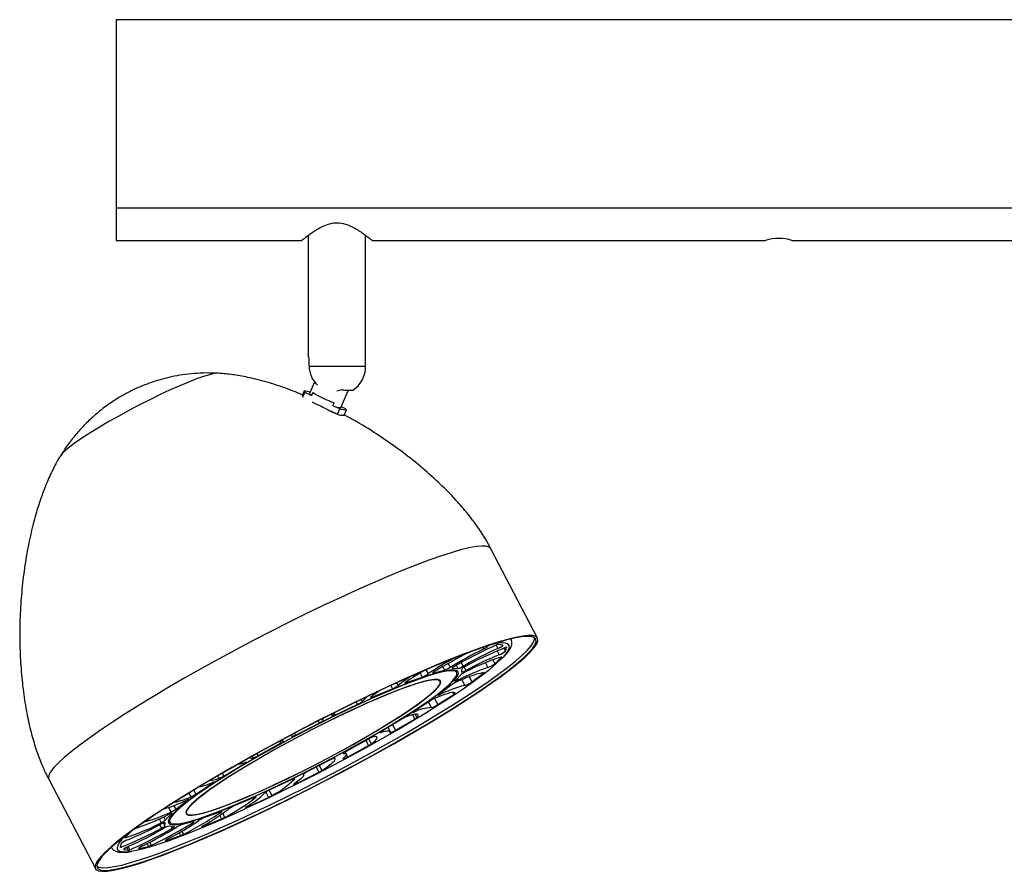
# Model space of a CAD drawing. Header units: millimetres. Extents: x 525 to 840, y 412 to 564.
# Tile 2 of 9: x 622 to 666, y 414 to 453. Entities that reach past the tile are written whole.
import ezdxf

# ---------------------------------------------------------------- set-up
doc = ezdxf.new("R2010")
doc.units = ezdxf.units.MM

msp = doc.modelspace()

# ---------------------------------------------------------------- linework, layer by layer
at = {"color": 7, "linetype": 'Continuous', "lineweight": 25}
for p, q in [((725.975, 453.077), (625.975, 453.077)), ((625.975, 453.077), (625.975, 444.533)), ((725.975, 444.533), (625.975, 444.533)), ((625.975, 444.533), (625.975, 443.077)), ((625.975, 443.077), (634.391, 443.077)), ((634.675, 443.307), (634.675, 437.925)), ((637.275, 437.377), (637.275, 443.307)), ((637.575, 443.077), (655.383, 443.077)), ((656.575, 443.077), (674.391, 443.077)), ((634.717, 437.377), (634.717, 437.723)), ((634.964, 436.658), (634.733, 436.143)), ((634.485, 436.254), (634.384, 436.03)), ((634.523, 436.2), (634.419, 435.967)), ((634.523, 436.2), (634.827, 436.055)), ((634.883, 436.181), (634.827, 436.055)), ((636.214, 436.307), (635.975, 436.245)), ((636.153, 435.508), (636.504, 436.292)), ((634.851, 435.771), (634.877, 435.748)), ((635.796, 435.595), (635.852, 435.72)), ((635.796, 435.595), (636.1, 435.451)), ((636.364, 435.451), (636.169, 435.543)), ((635.689, 435.357), (635.993, 435.213)), ((635.8, 435.282), (635.975, 435.221)), ((635.993, 435.213), (636.1, 435.451)), ((636.295, 435.158), (636.402, 435.396)), ((645.057, 425.06), (642.944, 429.112)), ((643.857, 425.007), (643.849, 425.022)), ((643.857, 425.007), (643.86, 425.001)), ((642.798, 424.7), (642.674, 424.671)), ((643.492, 424.743), (643.293, 424.779)), ((643.601, 424.472), (643.656, 424.64)), ((643.118, 423.903), (643.422, 424.193)), ((640.328, 423.48), (640.848, 423.613)), ((641.192, 423.702), (641.454, 423.687)), ((641.402, 423.503), (641.348, 423.607)), ((641.628, 423.679), (641.614, 423.518)), ((642.075, 423.076), (642.608, 423.467)), ((639.094, 423.029), (639.836, 423.3)), ((640.647, 423.109), (640.617, 423.166)), ((641.606, 423.413), (641.317, 423.117)), ((637.575, 422.38), (638.489, 422.77)), ((641.127, 422.922), (640.583, 422.511)), ((641.318, 422.583), (641.328, 422.564)), ((640.224, 422.24), (639.462, 421.742)), ((640.543, 422.048), (641.269, 422.514)), ((635.873, 421.576), (636.897, 422.059)), ((635.31, 421.405), (635.34, 421.347)), ((638.959, 421.413), (638.03, 420.862)), ((638.627, 420.887), (639.496, 421.397)), ((634.106, 420.672), (635.17, 421.216)), ((638.382, 420.842), (638.291, 421.017)), ((637.417, 420.498), (636.386, 419.931)), ((632.393, 419.731), (633.425, 420.297)), ((636.405, 419.814), (636.354, 419.913)), ((636.457, 419.674), (637.411, 420.192)), ((635.704, 419.556), (634.64, 419.012)), ((630.852, 418.815), (631.78, 419.366)), ((622.926, 418.671), (625.04, 414.619)), ((633.937, 418.653), (632.913, 418.169)), ((634.182, 418.491), (635.154, 418.982)), ((634.47, 418.881), (634.462, 418.898)), ((629.586, 417.988), (630.349, 418.486)), ((628.683, 417.306), (629.228, 417.717)), ((632.235, 417.849), (631.321, 417.458)), ((631.955, 417.418), (632.881, 417.849)), ((628.204, 416.816), (628.493, 417.111)), ((628.354, 416.829), (628.408, 416.725)), ((629.134, 417.176), (629.164, 417.119)), ((629.93, 416.53), (630.745, 416.871)), ((630.716, 417.199), (629.974, 416.928)), ((626.692, 416.325), (626.388, 416.036)), ((628.182, 416.55), (628.196, 416.71)), ((628.618, 416.527), (628.356, 416.541)), ((629.482, 416.748), (628.963, 416.615)), ((628.244, 415.885), (628.893, 416.114)), ((625.762, 415.588), (625.769, 415.573)), ((625.769, 415.573), (625.766, 415.58)), ((626.209, 415.757), (626.154, 415.588)), ((626.318, 415.485), (626.517, 415.45)), ((627.012, 415.529), (627.451, 415.629))]:
    msp.add_line(p, q, dxfattribs=at)
at = {"color": 8, "linetype": 'Continuous', "lineweight": 25}
for p, q in [((634.717, 437.377), (637.275, 437.377)), ((643.848, 425.022), (643.857, 425.007)), ((642.582, 424.64), (642.618, 424.57)), ((643.176, 424.738), (643.252, 424.591)), ((643.227, 424.481), (643.317, 424.307)), ((643.532, 424.605), (643.601, 424.472)), ((643.654, 424.644), (643.656, 424.64)), ((641.015, 423.916), (641.108, 423.738)), ((641.604, 423.958), (641.691, 423.791)), ((642.7, 423.947), (642.809, 423.737)), ((643.027, 424.078), (643.118, 423.903)), ((643.415, 424.207), (643.422, 424.193)), ((639.743, 423.48), (639.836, 423.3)), ((640.005, 423.624), (640.102, 423.438)), ((640.319, 423.498), (640.328, 423.48)), ((640.765, 423.772), (640.848, 423.613)), ((641.188, 423.709), (641.192, 423.702)), ((641.378, 423.832), (641.454, 423.687)), ((641.728, 423.752), (641.811, 423.593)), ((642.593, 423.498), (642.608, 423.467)), ((638.678, 423.035), (638.742, 422.912)), ((639.08, 423.055), (639.094, 423.029)), ((641.425, 423.228), (641.461, 423.159)), ((641.631, 423.171), (641.763, 422.92)), ((641.955, 423.305), (642.075, 423.076)), ((638.414, 422.914), (638.489, 422.77)), ((641.224, 422.6), (641.269, 422.514)), ((636.841, 422.168), (636.897, 422.059)), ((637.076, 422.282), (637.121, 422.195)), ((637.554, 422.418), (637.575, 422.38)), ((640.115, 422.169), (640.248, 421.912)), ((640.394, 422.333), (640.543, 422.048)), ((640.643, 422.557), (640.664, 422.516)), ((639.459, 421.74), (639.475, 421.71)), ((635.121, 421.309), (635.17, 421.216)), ((635.837, 421.645), (635.873, 421.576)), ((639.398, 421.585), (639.496, 421.397)), ((639.512, 421.607), (639.589, 421.461)), ((637.962, 420.817), (637.974, 420.796)), ((638.496, 421.138), (638.627, 420.887)), ((633.375, 420.392), (633.425, 420.297)), ((633.911, 420.647), (633.933, 420.605)), ((634.061, 420.758), (634.106, 420.672)), ((637.288, 420.427), (637.411, 420.192)), ((637.411, 420.494), (637.53, 420.266)), ((632.145, 419.719), (632.186, 419.639)), ((632.342, 419.829), (632.393, 419.731)), ((636.257, 419.847), (636.264, 419.834)), ((636.404, 419.775), (636.457, 419.674)), ((631.758, 419.409), (631.78, 419.366)), ((635.034, 419.213), (635.154, 418.982)), ((635.175, 419.286), (635.292, 419.061)), ((630.567, 418.818), (630.625, 418.706)), ((630.784, 418.945), (630.852, 418.815)), ((634.061, 418.698), (634.065, 418.691)), ((634.46, 418.894), (634.461, 418.892)), ((629.489, 418.175), (629.586, 417.988)), ((630.333, 418.517), (630.349, 418.486)), ((632.904, 418.165), (633.028, 417.927)), ((634.156, 418.541), (634.182, 418.491)), ((629.216, 417.74), (629.228, 417.717)), ((629.267, 418.039), (629.356, 417.868)), ((632.301, 417.872), (632.31, 417.855)), ((632.758, 418.085), (632.881, 417.849)), ((628.356, 417.393), (628.465, 417.184)), ((628.593, 417.479), (628.683, 417.306)), ((631.936, 417.457), (631.955, 417.418)), ((627.924, 416.868), (628.012, 416.699)), ((628.128, 416.963), (628.204, 416.816)), ((628.487, 417.125), (628.493, 417.111)), ((630.666, 417.023), (630.745, 416.871)), ((630.718, 417.2), (630.731, 417.174)), ((630.802, 417.116), (630.892, 416.943)), ((627.946, 416.607), (628.03, 416.447)), ((628.11, 416.688), (628.182, 416.55)), ((628.195, 416.713), (628.196, 416.71)), ((628.469, 416.535), (628.516, 416.445)), ((629.417, 416.732), (629.437, 416.693)), ((629.913, 416.562), (629.93, 416.53)), ((626.394, 416.042), (626.404, 416.023)), ((628.231, 415.91), (628.244, 415.885)), ((628.826, 416.244), (628.893, 416.114)), ((628.955, 416.318), (629.029, 416.175)), ((625.766, 415.58), (625.763, 415.589)), ((626.176, 415.657), (626.208, 415.596)), ((626.315, 415.491), (626.318, 415.485)), ((626.448, 415.582), (626.517, 415.45)), ((626.529, 415.623), (626.605, 415.478)), ((627.004, 415.545), (627.012, 415.529)), ((627.385, 415.755), (627.451, 415.629)), ((627.496, 415.812), (627.567, 415.675))]:
    msp.add_line(p, q, dxfattribs=at)
at = {"color": 8, "linetype": 'Continuous', "lineweight": 25, "flags": 128}
for points in [[(630.607, 437.06), (630.582, 437.061), (630.424, 437.044), (630.208, 436.995), (629.939, 436.913), (629.621, 436.801), (629.259, 436.66), (628.86, 436.493), (628.431, 436.302), (627.978, 436.091), (627.51, 435.863), (627.035, 435.623), (626.56, 435.374), (626.094, 435.121), (625.645, 434.868), (625.221, 434.619), (624.828, 434.379), (624.474, 434.151), (624.164, 433.94), (623.904, 433.749), (623.699, 433.582), (623.551, 433.441), (623.468, 433.336)], [(642.944, 429.112), (642.871, 429.183), (642.733, 429.225), (642.533, 429.233), (642.272, 429.208), (641.952, 429.149), (641.575, 429.057), (641.144, 428.932), (640.661, 428.775), (640.128, 428.588), (639.551, 428.37), (638.931, 428.125), (638.274, 427.852), (637.583, 427.555), (636.862, 427.234), (636.117, 426.893), (635.351, 426.532), (634.57, 426.155), (633.779, 425.763), (632.983, 425.36), (632.186, 424.947), (631.394, 424.527), (630.612, 424.104), (629.844, 423.679), (629.096, 423.255), (628.372, 422.836), (627.678, 422.423), (627.016, 422.02), (626.392, 421.628), (625.809, 421.251), (625.271, 420.89), (624.781, 420.548), (624.344, 420.228), (623.96, 419.93), (623.633, 419.658), (623.365, 419.412), (623.158, 419.195), (623.012, 419.008), (622.929, 418.851), (622.91, 418.726), (622.926, 418.671)], [(643.438, 424.137), (643.599, 424.313), (643.721, 424.481), (643.78, 424.618), (643.778, 424.724), (643.713, 424.798), (643.587, 424.838), (643.457, 424.847)], [(626.133, 415.814), (626.052, 415.675), (626.023, 415.553), (626.057, 415.463), (626.153, 415.406), (626.31, 415.382), (626.527, 415.391), (626.745, 415.423)]]:
    msp.add_lwpolyline(points, dxfattribs=at)
at = {"color": 7, "linetype": 'Continuous', "lineweight": 25, "flags": 128}
for points in [[(634.523, 436.2), (634.494, 436.228), (634.484, 436.248), (634.492, 436.261), (634.518, 436.265), (634.561, 436.261), (634.621, 436.248), (634.697, 436.228), (634.762, 436.208)], [(636.364, 435.451), (636.392, 435.423), (636.403, 435.402), (636.395, 435.39), (636.369, 435.386), (636.325, 435.39), (636.265, 435.402), (636.19, 435.423), (636.1, 435.451)], [(637.757, 419.839), (638.516, 420.264), (639.252, 420.686), (639.962, 421.102), (640.641, 421.51), (641.285, 421.908), (641.889, 422.293), (642.449, 422.662), (642.963, 423.014), (643.427, 423.345), (643.838, 423.655), (644.194, 423.94), (644.492, 424.199), (644.729, 424.43), (644.906, 424.633), (645.021, 424.805), (645.072, 424.946), (645.06, 425.055), (644.985, 425.13), (644.846, 425.173), (644.646, 425.181), (644.386, 425.156), (644.066, 425.097), (643.689, 425.005), (643.257, 424.88), (642.774, 424.723), (642.242, 424.535), (641.664, 424.318), (641.045, 424.073), (640.387, 423.8), (639.696, 423.503), (638.976, 423.182), (638.23, 422.841), (637.465, 422.48), (636.684, 422.103), (635.893, 421.711), (635.096, 421.307), (634.3, 420.895), (633.508, 420.475), (632.725, 420.052), (631.958, 419.627), (631.21, 419.203), (630.486, 418.784), (629.791, 418.371), (629.129, 417.968), (628.505, 417.576), (627.922, 417.199), (627.384, 416.838), (626.895, 416.496), (626.457, 416.176), (626.074, 415.878), (625.747, 415.606), (625.479, 415.36), (625.271, 415.143), (625.126, 414.955), (625.043, 414.799), (625.023, 414.674), (625.067, 414.582), (625.174, 414.523), (625.343, 414.497), (625.574, 414.506), (625.864, 414.548), (626.213, 414.624), (626.617, 414.732), (627.075, 414.873), (627.583, 415.045), (628.138, 415.248), (628.737, 415.48), (629.376, 415.739), (630.051, 416.024), (630.758, 416.333), (631.491, 416.664), (632.247, 417.016), (633.021, 417.385), (633.807, 417.77), (634.602, 418.168), (635.399, 418.576), (636.194, 418.993), (636.982, 419.415), (637.757, 419.839)], [(637.736, 419.839), (638.489, 420.26), (639.219, 420.679), (639.924, 421.092), (640.597, 421.497), (641.236, 421.892), (641.835, 422.274), (642.391, 422.64), (642.901, 422.989), (643.362, 423.318), (643.769, 423.625), (644.122, 423.907), (644.417, 424.165), (644.653, 424.394), (644.829, 424.595), (644.942, 424.766), (644.993, 424.906), (644.981, 425.014), (644.907, 425.089), (644.769, 425.131), (644.571, 425.139), (644.312, 425.114), (643.995, 425.055), (643.621, 424.964), (643.193, 424.84), (642.713, 424.685), (642.185, 424.499), (641.612, 424.283), (640.998, 424.039), (640.345, 423.769), (639.66, 423.474), (638.945, 423.156), (638.205, 422.817), (637.446, 422.459), (636.671, 422.085), (635.886, 421.696), (635.096, 421.296), (634.306, 420.886), (633.52, 420.47), (632.744, 420.05), (631.982, 419.628), (631.24, 419.208), (630.522, 418.792), (629.832, 418.383), (629.176, 417.982), (628.556, 417.594), (627.978, 417.219), (627.445, 416.861), (626.959, 416.522), (626.525, 416.204), (626.144, 415.909), (625.82, 415.639), (625.554, 415.395), (625.348, 415.18), (625.204, 414.994), (625.121, 414.838), (625.102, 414.714), (625.145, 414.623), (625.251, 414.564), (625.419, 414.539), (625.648, 414.548), (625.936, 414.59), (626.282, 414.665), (626.683, 414.772), (627.137, 414.912), (627.642, 415.083), (628.193, 415.284), (628.787, 415.514), (629.421, 415.771), (630.09, 416.054), (630.791, 416.361), (631.519, 416.689), (632.269, 417.038), (633.037, 417.405), (633.817, 417.786), (634.605, 418.181), (635.396, 418.586), (636.185, 419), (636.967, 419.418), (637.736, 419.839)], [(637.674, 419.953), (638.426, 420.374), (639.156, 420.792), (639.859, 421.204), (640.532, 421.609), (641.17, 422.004), (641.769, 422.385), (642.325, 422.751), (642.834, 423.099), (643.294, 423.428), (643.701, 423.734), (644.054, 424.017), (644.349, 424.274), (644.584, 424.503), (644.76, 424.704), (644.873, 424.875), (644.924, 425.015), (644.925, 425.077)], [(642.618, 424.57), (642.666, 424.595), (642.712, 424.62), (642.752, 424.645), (642.785, 424.667), (642.807, 424.684), (642.817, 424.696), (642.814, 424.701), (642.798, 424.7)], [(643.656, 424.64), (643.656, 424.643), (643.654, 424.644), (643.65, 424.645), (643.644, 424.644), (643.636, 424.643), (643.626, 424.64), (643.615, 424.637), (643.602, 424.632)], [(628.984, 416.123), (629.559, 416.35), (630.171, 416.603), (630.817, 416.881), (631.491, 417.182), (632.189, 417.503), (632.906, 417.843), (633.637, 418.198), (634.377, 418.567), (635.121, 418.947), (635.863, 419.334), (636.599, 419.728), (637.322, 420.124), (638.029, 420.52), (638.714, 420.913), (639.372, 421.301), (639.999, 421.68), (640.59, 422.048), (641.141, 422.403), (641.648, 422.741), (642.108, 423.062), (642.518, 423.361), (642.874, 423.638), (643.174, 423.89), (643.417, 424.116), (643.438, 424.137)], [(643.422, 424.193), (643.427, 424.198), (643.43, 424.202), (643.431, 424.205), (643.43, 424.207), (643.427, 424.209), (643.422, 424.209), (643.415, 424.207), (643.406, 424.205)], [(639.287, 423.067), (638.785, 422.869), (638.247, 422.643), (637.676, 422.394), (637.078, 422.122), (636.46, 421.831), (635.826, 421.524), (635.184, 421.203), (634.539, 420.871), (633.898, 420.532), (633.266, 420.189), (632.65, 419.846), (632.056, 419.505), (631.489, 419.17), (630.955, 418.844), (630.459, 418.53), (630.006, 418.231), (629.6, 417.951), (629.245, 417.691), (628.945, 417.455), (628.702, 417.245), (628.519, 417.062), (628.397, 416.908), (628.338, 416.785), (628.343, 416.695), (628.41, 416.637), (628.54, 416.613), (628.731, 416.622), (628.982, 416.665), (629.29, 416.741), (629.652, 416.85), (630.064, 416.991), (630.524, 417.161), (631.025, 417.36), (631.564, 417.585), (632.134, 417.835), (632.732, 418.106), (633.35, 418.397), (633.984, 418.705), (634.626, 419.026), (635.271, 419.357), (635.913, 419.696), (636.544, 420.039), (637.16, 420.382), (637.755, 420.723), (638.321, 421.059), (638.855, 421.385), (639.351, 421.698), (639.804, 421.997), (640.21, 422.277), (640.565, 422.537), (640.865, 422.773), (641.108, 422.984), (641.291, 423.167), (641.413, 423.32), (641.472, 423.443), (641.468, 423.534), (641.4, 423.591), (641.27, 423.616), (641.079, 423.606), (640.828, 423.563), (640.52, 423.487), (640.158, 423.378), (639.746, 423.238), (639.287, 423.067)], [(639.244, 423.039), (638.748, 422.842), (638.214, 422.619), (637.649, 422.372), (637.057, 422.103), (636.445, 421.814), (635.817, 421.51), (635.181, 421.192), (634.543, 420.864), (633.907, 420.528), (633.282, 420.189), (632.672, 419.848), (632.083, 419.511), (631.522, 419.179), (630.993, 418.856), (630.502, 418.545), (630.054, 418.25), (629.652, 417.972), (629.3, 417.715), (629.003, 417.481), (628.762, 417.272), (628.581, 417.091), (628.461, 416.939), (628.402, 416.818), (628.406, 416.728), (628.473, 416.671), (628.602, 416.647), (628.792, 416.656), (629.04, 416.699), (629.345, 416.774), (629.703, 416.882), (630.112, 417.021), (630.566, 417.19), (631.063, 417.386), (631.596, 417.61), (632.161, 417.857), (632.753, 418.126), (633.366, 418.414), (633.993, 418.718), (634.629, 419.036), (635.268, 419.365), (635.903, 419.7), (636.528, 420.04), (637.138, 420.38), (637.727, 420.717), (638.288, 421.049), (638.817, 421.372), (639.308, 421.683), (639.757, 421.979), (640.158, 422.256), (640.51, 422.513), (640.807, 422.747), (641.048, 422.956), (641.229, 423.137), (641.349, 423.289), (641.408, 423.411), (641.404, 423.5), (641.337, 423.558), (641.208, 423.582), (641.019, 423.572), (640.77, 423.53), (640.465, 423.454), (640.107, 423.346), (639.699, 423.207), (639.244, 423.039)], [(640.373, 423.536), (640.35, 423.521), (640.332, 423.508), (640.318, 423.496), (640.309, 423.488), (640.305, 423.481), (640.308, 423.478), (640.315, 423.478), (640.328, 423.48)], [(641.294, 423.784), (641.267, 423.767), (641.242, 423.752), (641.221, 423.738), (641.205, 423.726), (641.194, 423.716), (641.188, 423.708), (641.187, 423.703), (641.192, 423.702)], [(642.608, 423.467), (642.618, 423.475), (642.626, 423.481), (642.631, 423.487), (642.635, 423.492), (642.637, 423.495), (642.637, 423.498), (642.635, 423.499), (642.63, 423.5)], [(638.754, 422.708), (638.283, 422.521), (637.775, 422.308), (637.236, 422.07), (636.671, 421.811), (636.086, 421.534), (635.489, 421.241), (634.886, 420.935), (634.282, 420.621), (633.686, 420.301), (633.103, 419.979), (632.539, 419.658), (632.002, 419.343), (631.496, 419.036), (631.028, 418.741), (630.602, 418.46), (630.223, 418.198), (629.896, 417.957), (629.623, 417.74), (629.408, 417.548), (629.254, 417.385), (629.161, 417.251), (629.132, 417.149), (629.165, 417.08), (629.262, 417.043), (629.42, 417.041), (629.639, 417.072), (629.915, 417.136), (630.246, 417.233), (630.628, 417.361), (631.056, 417.52), (631.527, 417.707), (632.035, 417.921), (632.575, 418.158), (633.14, 418.417), (633.724, 418.694), (634.321, 418.988), (634.924, 419.293), (635.528, 419.607), (636.124, 419.927), (636.708, 420.249), (637.271, 420.57), (637.808, 420.885), (638.314, 421.192), (638.783, 421.488), (639.208, 421.768), (639.587, 422.03), (639.915, 422.271), (640.187, 422.489), (640.402, 422.68), (640.556, 422.843), (640.649, 422.977), (640.678, 423.079), (640.645, 423.149), (640.548, 423.185), (640.39, 423.188), (640.171, 423.157), (639.895, 423.092), (639.564, 422.995), (639.182, 422.867), (638.754, 422.708)], [(638.739, 422.699), (638.27, 422.512), (637.764, 422.299), (637.227, 422.063), (636.664, 421.805), (636.082, 421.528), (635.487, 421.237), (634.886, 420.932), (634.285, 420.619), (633.69, 420.3), (633.109, 419.98), (632.548, 419.66), (632.013, 419.346), (631.509, 419.04), (631.042, 418.746), (630.618, 418.467), (630.241, 418.205), (629.914, 417.965), (629.643, 417.749), (629.429, 417.558), (629.275, 417.395), (629.183, 417.262), (629.154, 417.161), (629.187, 417.091), (629.283, 417.055), (629.441, 417.052), (629.659, 417.083), (629.934, 417.147), (630.263, 417.244), (630.644, 417.372), (631.071, 417.53), (631.54, 417.716), (632.046, 417.929), (632.583, 418.165), (633.146, 418.423), (633.728, 418.7), (634.323, 418.992), (634.924, 419.296), (635.525, 419.609), (636.12, 419.928), (636.701, 420.249), (637.262, 420.568), (637.798, 420.882), (638.301, 421.188), (638.768, 421.483), (639.192, 421.762), (639.569, 422.023), (639.896, 422.263), (640.167, 422.48), (640.381, 422.67), (640.535, 422.833), (640.627, 422.966), (640.657, 423.068), (640.623, 423.137), (640.527, 423.173), (640.369, 423.176), (640.151, 423.145), (639.876, 423.081), (639.547, 422.985), (639.166, 422.857), (638.739, 422.699)], [(639.079, 423.055), (639.063, 423.042), (639.051, 423.032), (639.045, 423.025), (639.044, 423.02), (639.049, 423.018), (639.059, 423.019), (639.074, 423.022), (639.094, 423.029)], [(641.317, 423.117), (641.31, 423.108), (641.312, 423.104), (641.321, 423.103), (641.338, 423.107), (641.362, 423.115), (641.391, 423.127), (641.425, 423.141), (641.461, 423.159)], [(641.328, 422.564), (641.31, 422.59), (641.263, 422.601), (641.189, 422.597), (641.088, 422.578), (640.963, 422.544), (640.814, 422.496), (640.644, 422.435), (640.454, 422.36)], [(637.501, 422.373), (637.492, 422.364), (637.488, 422.358), (637.49, 422.354), (637.497, 422.354), (637.51, 422.356), (637.527, 422.361), (637.549, 422.369), (637.575, 422.38)], [(640.583, 422.511), (640.567, 422.498), (640.559, 422.489), (640.558, 422.483), (640.566, 422.482), (640.581, 422.485), (640.603, 422.492), (640.631, 422.502), (640.664, 422.516)], [(639.462, 421.742), (639.438, 421.725), (639.42, 421.712), (639.41, 421.701), (639.408, 421.695), (639.414, 421.693), (639.427, 421.694), (639.448, 421.7), (639.475, 421.71)], [(635.349, 421.336), (635.336, 421.358), (635.342, 421.39), (635.367, 421.432), (635.371, 421.436)], [(635.745, 421.538), (635.744, 421.533), (635.749, 421.53), (635.759, 421.531), (635.774, 421.535), (635.794, 421.542), (635.817, 421.551), (635.844, 421.562), (635.873, 421.576)], [(639.589, 421.461), (639.634, 421.519), (639.652, 421.564), (639.642, 421.594), (639.603, 421.61), (639.537, 421.61), (639.445, 421.596), (639.327, 421.566), (639.185, 421.523)], [(638.03, 420.862), (637.999, 420.843), (637.974, 420.826), (637.955, 420.812), (637.943, 420.8), (637.939, 420.793), (637.943, 420.79), (637.955, 420.79), (637.974, 420.796)], [(637.974, 420.796), (638.084, 420.828), (638.179, 420.851), (638.256, 420.865), (638.316, 420.868), (638.358, 420.861), (638.381, 420.844), (638.385, 420.818), (638.37, 420.782)], [(638.37, 420.782), (638.371, 420.775), (638.384, 420.775), (638.409, 420.782), (638.445, 420.796), (638.487, 420.814), (638.534, 420.837), (638.581, 420.862), (638.627, 420.887)], [(633.546, 420.394), (633.483, 420.389), (633.437, 420.393), (633.41, 420.408), (633.408, 420.41)], [(633.425, 420.297), (633.46, 420.317), (633.491, 420.337), (633.518, 420.354), (633.539, 420.369), (633.552, 420.381), (633.558, 420.39), (633.556, 420.394), (633.546, 420.394)], [(633.928, 420.687), (633.918, 420.668), (633.911, 420.629), (633.933, 420.605)], [(637.53, 420.266), (637.637, 420.353), (637.718, 420.428), (637.772, 420.491), (637.798, 420.539), (637.796, 420.574), (637.766, 420.594), (637.708, 420.599), (637.624, 420.589)], [(625.101, 414.737), (625.202, 414.683), (625.37, 414.658), (625.598, 414.667), (625.886, 414.709), (626.232, 414.783), (626.632, 414.891), (627.086, 415.031), (627.59, 415.202), (628.14, 415.402), (628.734, 415.632), (629.367, 415.889), (630.036, 416.171), (630.736, 416.478), (631.463, 416.806), (632.213, 417.155), (632.98, 417.521), (633.759, 417.902), (634.547, 418.296), (635.337, 418.701), (636.125, 419.114), (636.905, 419.532), (637.674, 419.953)], [(636.386, 419.931), (636.35, 419.911), (636.319, 419.892), (636.292, 419.874), (636.271, 419.859), (636.258, 419.847), (636.252, 419.839), (636.254, 419.834), (636.264, 419.834)], [(635.292, 419.061), (635.453, 419.17), (635.592, 419.271), (635.707, 419.362), (635.796, 419.44), (635.858, 419.507), (635.893, 419.56), (635.899, 419.599), (635.877, 419.623)], [(636.256, 419.605), (636.244, 419.593), (636.245, 419.586), (636.259, 419.587), (636.284, 419.594), (636.32, 419.608), (636.362, 419.626), (636.409, 419.649), (636.457, 419.674)], [(636.264, 419.834), (636.328, 419.84), (636.373, 419.835), (636.4, 419.821), (636.409, 419.796), (636.398, 419.762), (636.369, 419.719), (636.322, 419.666), (636.256, 419.605)], [(631.78, 419.366), (631.811, 419.385), (631.836, 419.402), (631.855, 419.417), (631.867, 419.428), (631.871, 419.435), (631.867, 419.439), (631.855, 419.438), (631.836, 419.433)], [(634.065, 418.691), (634.066, 418.696), (634.061, 418.698), (634.051, 418.697), (634.036, 418.693), (634.017, 418.687), (633.993, 418.678), (633.966, 418.666), (633.937, 418.653)], [(634.461, 418.892), (634.474, 418.87), (634.468, 418.838), (634.443, 418.797), (634.399, 418.746), (634.337, 418.687), (634.258, 418.62), (634.162, 418.545), (634.049, 418.464)], [(630.349, 418.486), (630.373, 418.503), (630.39, 418.517), (630.4, 418.527), (630.402, 418.533), (630.396, 418.536), (630.383, 418.534), (630.362, 418.528), (630.336, 418.518)], [(634.049, 418.464), (634.026, 418.446), (634.015, 418.434), (634.016, 418.427), (634.03, 418.428), (634.056, 418.436), (634.092, 418.449), (634.135, 418.468), (634.182, 418.491)], [(629.228, 417.717), (629.243, 417.73), (629.251, 417.74), (629.252, 417.745), (629.244, 417.747), (629.229, 417.744), (629.207, 417.737), (629.179, 417.726), (629.146, 417.712)], [(632.31, 417.855), (632.319, 417.864), (632.322, 417.871), (632.32, 417.874), (632.313, 417.875), (632.3, 417.872), (632.283, 417.867), (632.261, 417.859), (632.235, 417.849)], [(631.901, 417.435), (631.868, 417.413), (631.845, 417.395), (631.834, 417.383), (631.836, 417.377), (631.85, 417.378), (631.877, 417.386), (631.912, 417.399), (631.955, 417.418)], [(628.493, 417.111), (628.5, 417.12), (628.498, 417.125), (628.489, 417.125), (628.472, 417.121), (628.448, 417.113), (628.419, 417.102), (628.386, 417.087), (628.349, 417.07)], [(630.731, 417.174), (630.748, 417.186), (630.759, 417.196), (630.765, 417.204), (630.766, 417.209), (630.761, 417.211), (630.751, 417.21), (630.736, 417.206), (630.716, 417.199)], [(628.516, 416.445), (628.543, 416.461), (628.568, 416.476), (628.589, 416.49), (628.605, 416.503), (628.616, 416.513), (628.622, 416.52), (628.623, 416.525), (628.618, 416.527)], [(629.437, 416.693), (629.46, 416.707), (629.479, 416.721), (629.493, 416.732), (629.501, 416.741), (629.505, 416.747), (629.503, 416.75), (629.495, 416.751), (629.482, 416.748)], [(629.958, 416.589), (629.917, 416.564), (629.884, 416.542), (629.861, 416.525), (629.851, 416.512), (629.853, 416.507), (629.868, 416.508), (629.894, 416.516), (629.93, 416.53)], [(626.388, 416.036), (626.383, 416.03), (626.38, 416.026), (626.379, 416.023), (626.38, 416.021), (626.383, 416.02), (626.388, 416.02), (626.395, 416.021), (626.404, 416.023)], [(628.352, 415.983), (628.306, 415.957), (628.265, 415.933), (628.232, 415.911), (628.21, 415.893), (628.2, 415.881), (628.202, 415.876), (628.217, 415.877), (628.244, 415.885)], [(626.154, 415.588), (626.154, 415.586), (626.156, 415.584), (626.16, 415.583), (626.166, 415.584), (626.174, 415.585), (626.184, 415.588), (626.195, 415.592), (626.208, 415.596)], [(627.192, 415.658), (627.144, 415.633), (627.098, 415.608), (627.058, 415.583), (627.025, 415.562), (627.003, 415.544), (626.993, 415.533), (626.996, 415.527), (627.012, 415.529)]]:
    msp.add_lwpolyline(points, dxfattribs=at)
at = {"color": 7, "linetype": 'Continuous', "lineweight": 25}
for centre, radius, start, end in [((655.975, 441.126), 2.041, 72.9095, 106.8579), ((635.873, 437.373), 1.156, 179.7909, 228.0836), ((635.975, 437.377), 1.3, 302.7503, 0), ((634.883, 436.209), 0.163, 203.7362, 249.8434), ((637.901, 441.286), 5.931, 239.4064, 249.7862), ((636.117, 436.133), 0.627, 239.1806, 273.282), ((636.226, 435.637), 0.483, 241.2782, 278.267), ((643.498, 422.617), 2.23, 91.0622, 100.1848), ((650.327, 407.449), 18.917, 116.2507, 121.7478), ((651.017, 407.537), 18.991, 116.2465, 121.4505), ((651.242, 406.496), 19.945, 113.7617, 119.9167), ((651.594, 406.385), 20.027, 114.6168, 119.6381), ((649.615, 409.374), 16.4, 111.5099, 118.5374), ((643.327, 424.52), 0.261, 97.4509, 117.8441), ((643.092, 425.11), 0.543, 287.1696, 317.5466), ((642.994, 425.191), 0.941, 290.0664, 310.1611), ((647.946, 411.778), 14.054, 118.2112, 123.9273), ((646.673, 414.18), 10.544, 108.0499, 117.5387), ((649.882, 408.502), 17.114, 112.5559, 118.138), ((642.405, 424.859), 1.192, 289.8429, 306.7425), ((645.705, 413.46), 11.66, 119.6051, 124.6299), ((640.438, 424.795), 1.251, 289.0983, 302.3585), ((643.587, 418.759), 4.837, 101.4044, 117.6071), ((641.231, 424.516), 0.859, 285.0397, 302.3636), ((646.686, 412.839), 11.567, 109.5812, 116.8539), ((642.19, 422.669), 0.946, 114.5342, 128.1696), ((641.568, 423.933), 0.417, 276.2637, 305.5922), ((641.969, 423.339), 0.481, 113.1066, 135.1064), ((642.539, 418.148), 6.092, 121.6165, 128.5482), ((639.32, 424.618), 1.416, 291.399, 303.5543), ((641.895, 421.81), 1.351, 114.0146, 124.6508), ((641.399, 424.036), 1.174, 288.033, 305.1248), ((640.43, 418.862), 4.573, 123.3391, 129.8472), ((637.997, 423.947), 1.275, 292.6726, 305.7577), ((643.183, 417.359), 5.74, 104.3327, 116.0367), ((641.207, 422.647), 0.147, 294.8891, 325.3976), ((636.55, 422.885), 0.895, 292.7982, 309.6143), ((638.084, 421.406), 1.245, 125.6856, 140.6697), ((641.039, 420.96), 1.517, 112.6775, 122.4958), ((636.417, 421.06), 0.824, 128.4541, 144.5661), ((640.283, 420.194), 1.718, 91.155, 118.0748), ((640.027, 422.779), 0.895, 284.2978, 305.1521), ((635.016, 421.639), 0.45, 290.0333, 317.7474), ((639.665, 420.244), 1.366, 110.5673, 121.1252), ((639.266, 421.827), 0.488, 298.1312, 311.369), ((633.841, 421.099), 0.502, 280.4708, 301.8211), ((637.909, 419.664), 0.968, 107.1406, 120.5553), ((636.958, 421.056), 0.975, 297.6476, 305.9001), ((632.113, 419.831), 0.206, 242.591, 291.0096), ((631.901, 420.564), 0.968, 287.1406, 300.5553), ((635.969, 419.13), 0.502, 100.4708, 121.8211), ((631.4, 420.629), 1.273, 274.7681, 290.0292), ((634.794, 418.59), 0.45, 110.0333, 137.7474), ((634.516, 420.263), 1.431, 296.4858, 302.8479), ((630.151, 419.901), 1.286, 273.3045, 291.6576), ((630.145, 419.984), 1.366, 290.5673, 301.1252), ((631.19, 421.509), 4.025, 297.1656, 315.5693), ((628.93, 421.784), 3.555, 282.9433, 293.287), ((633.26, 417.344), 0.895, 112.7982, 129.6143), ((626.304, 423.648), 6.581, 286.2657, 295.586), ((627.994, 420.847), 3.275, 280.9303, 294.5721), ((628.771, 419.268), 1.517, 292.6775, 302.4958), ((626.494, 425.335), 9.475, 297.6603, 307.8675), ((630.272, 420.398), 3.381, 298.8078, 315.6287), ((632.178, 419.355), 1.661, 295.0177, 300.7697), ((627.915, 418.418), 1.351, 294.0146, 304.6508), ((625.878, 424.023), 8.48, 298.7608, 307.7356), ((631.813, 416.282), 1.275, 112.6726, 125.7577), ((623.124, 427.389), 11.567, 289.5812, 296.8539), ((625.599, 423.055), 6.533, 284.769, 296.0174), ((627.62, 417.559), 0.946, 294.5342, 308.1696), ((621.635, 428.81), 14.479, 297.6374, 303.886), ((622.057, 430.001), 15.484, 296.7605, 304.0673), ((630.491, 415.61), 1.416, 111.399, 123.5543), ((630.131, 418.306), 1.561, 293.1708, 299.1693), ((620.195, 430.854), 16.4, 291.5099, 298.5374), ((623.137, 426.048), 10.544, 288.0499, 297.5387), ((619.928, 431.726), 17.114, 292.5559, 298.138), ((618.216, 433.844), 20.027, 294.6168, 299.6381), ((618.568, 433.732), 19.945, 293.7617, 299.9167), ((627.406, 415.37), 1.192, 109.8429, 126.7425), ((618.793, 432.691), 18.991, 296.2465, 301.4505), ((619.155, 433.362), 19.585, 295.4377, 301.6691), ((628.242, 416.296), 0.417, 96.2637, 125.5922), ((627.841, 416.889), 0.481, 293.1066, 315.1064), ((628.579, 415.712), 0.859, 105.0397, 122.3636), ((629.372, 415.433), 1.251, 109.0983, 122.3585), ((627.874, 414.551), 2.151, 134.727, 144.0612), ((626.816, 415.037), 0.941, 110.0664, 130.1611), ((624, 428.126), 12.996, 282.1947, 292.5531), ((628.479, 417.215), 1.176, 290.6104, 297.8743), ((626.718, 415.119), 0.543, 107.1696, 137.5466), ((626.483, 415.709), 0.261, 277.4509, 297.8441), ((627.26, 416.278), 0.677, 286.4304, 297.0073)]:
    msp.add_arc(centre, radius, start, end, dxfattribs=at)
for points, knots in [([(634.391, 443.09), (634.387, 443.087), (634.374, 443.076), (634.48, 443.161), (634.693, 443.324), (634.976, 443.523), (635.281, 443.697), (635.573, 443.823), (635.911, 443.893), (636.298, 443.854), (636.731, 443.677), (637.077, 443.452), (637.326, 443.271), (637.486, 443.148), (637.566, 443.084), (637.573, 443.078), (637.575, 443.077)], [0, 0, 0, 0, 0.035274, 0.114902, 0.199525, 0.300311, 0.360532, 0.4228, 0.488297, 0.554074, 0.638147, 0.760592, 0.82161, 0.88494, 0.968161, 1, 1, 1, 1]), ([(634.717, 437.723), (634.698, 437.79), (634.673, 437.879), (634.68, 437.916), (634.681, 437.925)], [0, 0, 0, 0, 0.748558, 1, 1, 1, 1]), ([(630.596, 437.06), (630.417, 437.066), (630.055, 437.08), (629.516, 437.052), (628.992, 436.993), (628.494, 436.902), (628.025, 436.787), (627.587, 436.651), (627.174, 436.497), (626.753, 436.313), (626.325, 436.092), (625.855, 435.807), (625.36, 435.456), (624.873, 435.045), (624.434, 434.611), (624.046, 434.163), (623.729, 433.748), (623.556, 433.468), (623.489, 433.36)], [0, 0, 0, 0, 0.064003, 0.129092, 0.191891, 0.252126, 0.309523, 0.363911, 0.415567, 0.466663, 0.527625, 0.587205, 0.662545, 0.743581, 0.814114, 0.88246, 0.954845, 1, 1, 1, 1]), ([(634.403, 436.083), (634.265, 436.142), (633.844, 436.321), (633.146, 436.559), (632.342, 436.79), (631.614, 436.946), (631.043, 437.029), (630.717, 437.052), (630.607, 437.06)], [0, 0, 0, 0, 0.114329, 0.348776, 0.561984, 0.751607, 0.915518, 1, 1, 1, 1]), ([(636.214, 436.307), (636.291, 436.303), (636.446, 436.294), (636.603, 436.288), (636.683, 436.286), (636.677, 436.288), (636.675, 436.289)], [0, 0, 0, 0, 0.294407, 0.588886, 0.882989, 1, 1, 1, 1]), ([(634.877, 435.748), (635.033, 435.674), (635.343, 435.525), (635.648, 435.363), (635.8, 435.282)], [0, 0, 0, 0, 0.49983, 1, 1, 1, 1]), ([(642.944, 429.112), (642.869, 429.252), (642.686, 429.59), (642.339, 430.119), (641.887, 430.718), (641.323, 431.368), (640.642, 432.062), (639.844, 432.779), (638.962, 433.484), (638.009, 434.159), (637.117, 434.731), (636.53, 435.05), (636.294, 435.178)], [0, 0, 0, 0, 0.052159, 0.126334, 0.207627, 0.298574, 0.408991, 0.526974, 0.651258, 0.780157, 0.911539, 1, 1, 1, 1]), ([(623.468, 433.337), (623.406, 433.233), (623.236, 432.947), (622.979, 432.431), (622.697, 431.758), (622.428, 430.979), (622.182, 430.099), (621.97, 429.131), (621.801, 428.092), (621.681, 427.003), (621.617, 425.887), (621.611, 424.772), (621.662, 423.685), (621.767, 422.654), (621.92, 421.697), (622.112, 420.832), (622.332, 420.073), (622.566, 419.431), (622.768, 418.978), (622.89, 418.74), (622.926, 418.671)], [0, 0, 0, 0, 0.0239177, 0.0657928, 0.1136628, 0.1682601, 0.2288328, 0.2945962, 0.3645355, 0.4373931, 0.5117169, 0.5859545, 0.6581405, 0.7268933, 0.7910601, 0.8496845, 0.9019633, 0.9471678, 0.9845447, 1, 1, 1, 1]), ([(643.486, 424.173), (643.499, 424.185), (643.59, 424.273), (643.709, 424.415), (643.83, 424.591), (643.888, 424.744), (643.905, 424.881), (643.873, 424.958), (643.86, 424.989)], [0, 0, 0, 0, 0.041605, 0.285271, 0.535767, 0.735779, 0.892445, 1, 1, 1, 1]), ([(625.767, 415.591), (625.77, 415.579), (625.788, 415.522), (625.875, 415.445), (625.998, 415.386), (626.155, 415.356), (626.369, 415.358), (626.552, 415.374), (626.678, 415.401), (626.689, 415.403)], [0, 0, 0, 0, 0.036671, 0.1824667, 0.3298097, 0.5049231, 0.73122, 0.9764747, 1, 1, 1, 1])]:
    msp.add_open_spline(points, degree=3, knots=knots, dxfattribs=at)

doc.saveas('drawing.dxf')
